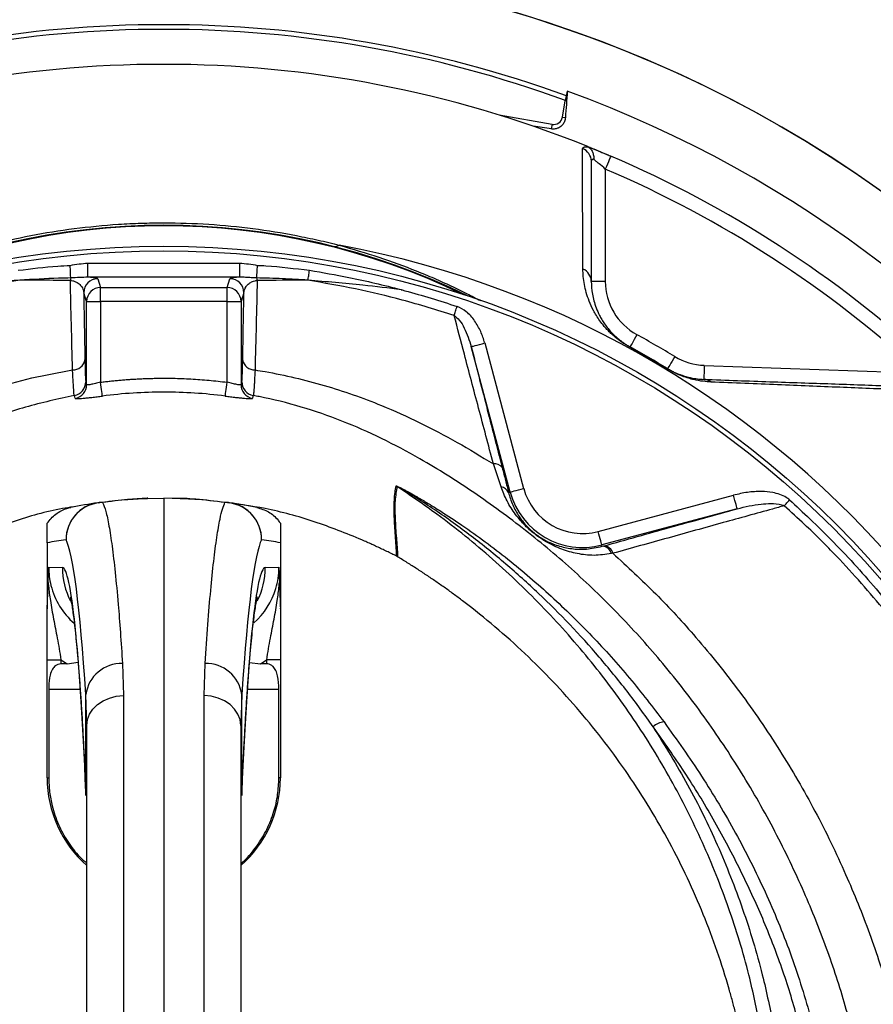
# Model space of a CAD drawing. Header units: millimetres. Extents: x 3838 to 8403, y 3932 to 8497.
# Tile 6 of 8: x 5966 to 6881, y 6421 to 7477. Entities that reach past the tile are written whole.
import ezdxf

# ---------------------------------------------------------------- set-up
doc = ezdxf.new("R2010")
doc.units = ezdxf.units.MM
doc.header["$LTSCALE"] = 5

msp = doc.modelspace()

# ---------------------------------------------------------------- linework, layer by layer
at = {"color": 7, "linetype": 'Continuous', "lineweight": 25}
for p, q in [((6553.3, 7400.4), (6551.2, 7389.8)), ((6548.2, 7372.6), (6551.2, 7389.8)), ((6480.3, 7374.8), (6537, 7364.8)), ((6548.2, 7372.6), (6551.3, 7372)), ((6537, 7364.8), (6536.2, 7359.8)), ((6575.4, 7340.9), (6600, 7330.7)), ((6594.1, 7316.9), (6594.1, 7196.4)), ((6039.5, 7201), (6039.5, 7216)), ((6039.5, 7216), (6202.3, 7216)), ((6202.3, 7201), (6202.3, 7216)), ((6202.3, 7201), (6039.5, 7201)), ((6050.1, 7199.2), (6053.2, 7189.9)), ((6188.7, 7189.9), (6191.8, 7199.2)), ((6053.2, 7174.9), (6053.2, 7189.9)), ((6053.2, 7189.9), (6188.7, 7189.9)), ((6188.7, 7174.9), (6188.7, 7189.9)), ((6594.1, 7196.4), (6579.1, 7196.4)), ((6038.2, 7174.9), (6035.1, 7184.2)), ((6206.8, 7184.2), (6203.7, 7174.9)), ((6038.2, 7085.8), (6038.2, 7174.9)), ((6038.2, 7174.9), (6053.2, 7174.9)), ((6053.2, 7174.9), (6053.2, 7088.3)), ((6188.7, 7174.9), (6053.2, 7174.9)), ((6188.7, 7088.3), (6188.7, 7174.9)), ((6188.7, 7174.9), (6203.7, 7174.9)), ((6203.7, 7174.9), (6203.7, 7085.8)), ((6492.1, 6970.6), (6450.4, 7126.5)), ((6464.9, 7130.4), (6506.6, 6974.5)), ((6700.2, 7106.4), (6932.3, 7098.3)), ((6037.3, 7088.8), (6038.2, 7085.8)), ((6482.4, 6976), (6474.1, 7000.8)), ((6490.4, 6970.2), (6492.1, 6970.6)), ((6586.6, 6928.4), (6731.6, 6967.2)), ((6103.8, 6963.8), (6120.9, 6964.1)), ((6120.9, 6964.1), (6120.9, 6410.2)), ((6138, 6963.8), (6120.9, 6964.1)), ((6138.4, 6963.2), (6120.9, 6964.1)), ((6735.5, 6952.7), (6590.4, 6913.9)), ((5995.9, 6916.2), (5995.9, 6846.1)), ((6245.9, 6916.2), (6245.9, 6846.1)), ((6590.8, 6912.4), (6590.4, 6913.9)), ((6590.8, 6912.4), (6592.7, 6912.9)), ((6602.2, 6904.9), (6600.6, 6904.6)), ((6371.4, 6901.2), (6370.4, 6901.8)), ((5997.5, 6889.9), (6012.2, 6889.7)), ((6229.6, 6889.7), (6244.3, 6889.9)), ((5995.9, 6790.8), (6010.7, 6790.8)), ((5995.9, 6664.2), (5995.9, 6790.8)), ((6010.7, 6790.8), (6010.7, 6786.4)), ((6017.4, 6786.6), (6029.1, 6788.2)), ((6212.7, 6787.7), (6224.5, 6786.6)), ((6245.9, 6790.8), (6231.2, 6790.8)), ((6231.2, 6786.4), (6231.2, 6790.8)), ((6245.9, 6790.8), (6245.9, 6664.2)), ((6076.7, 6786.7), (6077.7, 6752.4)), ((6164.1, 6752.4), (6165.2, 6786.7)), ((5997.6, 6759.1), (5997.6, 6664.2)), ((6244.2, 6664.2), (6244.2, 6759.1)), ((6038.4, 6720.4), (6037.4, 6753.4)), ((6037.4, 6649.2), (6037.4, 6753.4)), ((6077.7, 6752.4), (6077.7, 6409.9)), ((6164.1, 6409.9), (6164.1, 6752.4)), ((6204.4, 6753.4), (6203.4, 6720.4)), ((6204.4, 6649.2), (6204.4, 6753.4)), ((6038.4, 6391), (6038.4, 6720.4)), ((6203.4, 6720.4), (6203.4, 6391)), ((5995.9, 6664.2), (5997.6, 6664.2)), ((6245.9, 6664.2), (6244.2, 6664.2))]:
    msp.add_line(p, q, dxfattribs=at)
at = {"color": 8, "linetype": 'Continuous', "lineweight": 25}
for p, q in [((5997.6, 6759.1), (6031.3, 6759.1)), ((6210.6, 6759.1), (6244.2, 6759.1)), ((6037.4, 6645.4), (6037.4, 6649.2)), ((6204.4, 6649.2), (6204.4, 6645.4))]:
    msp.add_line(p, q, dxfattribs=at)
at = {"color": 7, "linetype": 'Continuous', "lineweight": 25, "flags": 128}
for points in [[(6600, 7330.7), (6599.9, 7330.4), (6599.6, 7329.6), (6599.1, 7328.4), (6598.3, 7326.6), (6597.4, 7324.6), (6596.4, 7322.2), (6595.3, 7319.6), (6594.1, 7316.9)], [(6021.2, 7200.1), (6021.2, 7201.1), (6021.1, 7202.4), (6021.1, 7203.9), (6021, 7205.6), (6020.9, 7207.5), (6020.8, 7209.5), (6020.7, 7211.5), (6020.6, 7213.6)], [(6220.6, 7200.1), (6220.7, 7201.1), (6220.7, 7202.4), (6220.8, 7203.9), (6220.9, 7205.6), (6221, 7207.5), (6221.1, 7209.5), (6221.2, 7211.5), (6221.3, 7213.6)], [(6275.4, 7197.7), (6275.6, 7198.8), (6275.7, 7199.9), (6275.9, 7201.2), (6276.2, 7202.5), (6276.4, 7203.9), (6276.6, 7205.4), (6276.8, 7206.8), (6277.1, 7208.3)], [(6432.1, 7160), (6432.4, 7161), (6432.8, 7162.1), (6433.1, 7163.2), (6433.5, 7164.4), (6434, 7165.7), (6434.4, 7167), (6434.8, 7168.3), (6435.3, 7169.6)], [(6627.9, 7139.3), (6626.5, 7136.8), (6625.1, 7134.3), (6623.9, 7132), (6622.8, 7130), (6621.9, 7128.4), (6621.2, 7127.2), (6620.8, 7126.4), (6620.7, 7126.2)], [(6450.4, 7126.5), (6450.7, 7126.6), (6451.6, 7126.8), (6452.9, 7127.1), (6454.7, 7127.6), (6456.9, 7128.2), (6459.4, 7128.9), (6462.1, 7129.6), (6464.9, 7130.4)], [(6620.7, 7126.2), (6620.7, 7126.2), (6620.7, 7126.2), (6620.7, 7126.1), (6620.6, 7126.1), (6620.6, 7126.1), (6620.6, 7126), (6620.5, 7125.9), (6620.5, 7125.9)], [(6668.7, 7115.8), (6667.2, 7113.3), (6665.7, 7110.9), (6664.4, 7108.7), (6663.2, 7106.7), (6662.2, 7105.1), (6661.5, 7104), (6661, 7103.2), (6660.9, 7103)], [(6700.2, 7106.4), (6700.1, 7103.5), (6700, 7100.7), (6699.9, 7098.1), (6699.8, 7095.8), (6699.7, 7093.9), (6699.7, 7092.5), (6699.7, 7091.7), (6699.6, 7091.4)], [(6660.9, 7103), (6660.9, 7103), (6660.9, 7103), (6660.9, 7102.9), (6660.8, 7102.9), (6660.8, 7102.9), (6660.8, 7102.8), (6660.7, 7102.7), (6660.7, 7102.7)], [(6055.1, 7073.5), (6055, 7073.9), (6054.9, 7074.9), (6054.7, 7076.3), (6054.5, 7078.2), (6054.2, 7080.4), (6053.9, 7082.9), (6053.5, 7085.5), (6053.2, 7088.3)], [(6186.8, 7073.5), (6186.8, 7073.9), (6187, 7074.9), (6187.2, 7076.3), (6187.4, 7078.2), (6187.7, 7080.4), (6188, 7082.9), (6188.3, 7085.5), (6188.7, 7088.3)], [(6492.1, 6970.6), (6492.5, 6970.7), (6493.3, 6970.9), (6494.7, 6971.3), (6496.5, 6971.8), (6498.7, 6972.4), (6501.2, 6973), (6503.8, 6973.8), (6506.6, 6974.5)], [(6735.5, 6952.7), (6735.4, 6953.1), (6735.1, 6953.9), (6734.8, 6955.3), (6734.3, 6957.1), (6733.7, 6959.3), (6733, 6961.7), (6732.3, 6964.4), (6731.6, 6967.2)], [(6785.9, 6955.9), (6786.5, 6956.6), (6787.2, 6957.3), (6787.9, 6958.1), (6788.6, 6958.9), (6789.3, 6959.7), (6790, 6960.5), (6790.8, 6961.3), (6791.5, 6962.2)], [(6590.4, 6913.9), (6590.4, 6914.2), (6590.1, 6915.1), (6589.8, 6916.4), (6589.3, 6918.2), (6588.7, 6920.4), (6588, 6922.9), (6587.3, 6925.6), (6586.6, 6928.4)], [(6038.4, 6720.4), (6039.2, 6726.6), (6041.4, 6732.5), (6045, 6738), (6049.9, 6742.8), (6055.8, 6746.8), (6062.6, 6749.8), (6070, 6751.7), (6077.7, 6752.4)], [(6203.4, 6720.4), (6202.7, 6726.6), (6200.4, 6732.5), (6196.8, 6738), (6192, 6742.8), (6186, 6746.8), (6179.2, 6749.8), (6171.8, 6751.7), (6164.1, 6752.4)]]:
    msp.add_lwpolyline(points, dxfattribs=at)
at = {"color": 7, "linetype": 'Continuous', "lineweight": 25}
for radius in [2282.5, 1755, 1712.5, 1704.2, 1655.1, 1650, 1612.3, 1325, 1020, 1015]:
    msp.add_circle((6120.9, 6214.1), radius, dxfattribs=at)
for centre, radius, start, end in [((6120.9, 6214.1), 1589, 46.8461, 96.2347), ((6120.9, 6214.1), 1325, 283.8021, 266.0622), ((6120.9, 6214.1), 1257.5, 69.9309, 110.0649), ((6120.9, 6214.1), 1252.5, 69.9023, 110.0985), ((6120.9, 6214.1), 1215, 68.1183, 111.8817), ((6120.9, 6214.1), 1262.6, 290.0275, 69.9725), ((6538.7, 7374.2), 9.59, 260, 350), ((6564.6, 7325), 14.6, 0.4741, 69.9722), ((6120.9, 6214.1), 1215, 47.4582, 66.7751), ((6120.9, 6214.1), 1200, 47.4582, 66.7751), ((6120.9, 6519.1), 737.5, 63.7466, 116.2534), ((6304.1, 7243.7), 9.85, 258.3105, 299.9573), ((6120.9, 6214.1), 1038.2, 280.4364, 79.5636), ((6564.6, 7196.2), 14.5, 0.4502, 67.5658), ((6044.7, 7194.6), 24.1, 166.7905, 173.1869), ((6050.1, 7184.2), 15, 90.0264, 179.9039), ((6191.8, 7184.2), 15, 0.0963, 89.9735), ((6197.1, 7194.6), 24.1, 6.8129, 13.2124), ((6053.2, 7174.9), 15, 90.0261, 179.9039), ((6188.7, 7174.9), 15, 0.0961, 89.9739), ((6659.1, 7196.4), 65, 180, 241.279), ((6120.9, 6214.1), 1055, 58.721, 61.279), ((6120.9, 6214.1), 1039.6, 58.721, 61.279), ((6120.9, 6214.1), 1040, 58.721, 61.279), ((6702.4, 7171.4), 65, 238.721, 268), ((6023.5, 7114.6), 13.1, 268.3218, 349.7583), ((6218.3, 7114.6), 13.1, 190.2398, 271.6729), ((6022.3, 7088.8), 15, 280.4624, 359.9019), ((6023.2, 7085.8), 15, 280.4469, 359.8715), ((6218.7, 7085.8), 15, 180.1285, 259.5531), ((6219.5, 7088.8), 15, 180.0982, 259.5371), ((6699.1, 7078.5), 13, 51.1748, 87.7707), ((6475.8, 6991.8), 9.22, 32.5796, 100.9485), ((6363, 6963.7), 15.1, 58.2235, 61.8513), ((6481.6, 6966.6), 9.45, 22.1489, 85.0582), ((6569.7, 6991.4), 80.3, 195, 285), ((6569.7, 6991.4), 65.3, 195, 285), ((6056.2, 6919.3), 40.1, 91.174, 179.6874), ((6056.1, 6919.6), 40, 98.1323, 180.0421), ((6120.9, 6464.1), 500, 98.1084, 101.4951), ((6054.3, 6931.7), 27.7, 87.8444, 98.098), ((6104.5, 6923.9), 40, 91, 92.0426), ((6185.7, 6919.3), 40.1, 0.3126, 88.826), ((6187.5, 6931.7), 27.7, 81.902, 92.1556), ((6185.8, 6919.6), 40, 359.9579, 81.8677), ((6120.9, 6464.1), 500, 78.5049, 81.8916), ((6081, 6464.1), 460, 98.1084, 100.6535), ((6160.9, 6464.1), 460, 79.3465, 81.8916), ((6590.3, 6901.8), 10.7, 15.1584, 86.887), ((6591.9, 6902.3), 10.7, 14.3227, 85.7782), ((6075.2, 6748.6), 38.1, 87.767, 172.7674), ((6166.6, 6748.6), 38.1, 7.2326, 92.233), ((6659.2, 6703.6), 20.6, 95.7511, 132.2185), ((6120.9, 6664.2), 125, 180, 228.7001), ((6120.9, 6664.2), 125, 311.2999, 0)]:
    msp.add_arc(centre, radius, start, end, dxfattribs=at)
at = {"color": 8, "linetype": 'Continuous', "lineweight": 25}
for centre, radius, start, end in [((6120.9, 6519.1), 736.8, 64.1486, 115.8514), ((6092.3, 6889.7), 80, 179.994, 206.8483), ((6149.5, 6889.7), 80.1, 333.3696, 0.0031)]:
    msp.add_arc(centre, radius, start, end, dxfattribs=at)
at = {"color": 7, "linetype": 'Continuous', "lineweight": 25}
for centre, major_axis, ratio, start_param, end_param in [((6012.4, 5914.1), (0, 1008.8), 0.044737, 5.694974, 6.201119), ((6229.5, 5914.1), (0, 1008.8), 0.044737, 0.082066, 0.588211), ((6012.2, 6109.1), (0, 780.5), 0.044737, 5.476463, 6.282404), ((6229.6, 6109.1), (0, 780.5), 0.044737, 0.000781, 0.806722), ((6077.8, 6889.9), (80.2, -1.1), 0.996836, 3.399574, 4.004193), ((6164.1, 6889.9), (80.2, 1.1), 0.996836, 5.426819, 5.980616), ((6078.5, 6889.9), (120.2, -1.6), 0.99822, 4.126821, 4.192824), ((6163.4, 6889.9), (120.2, 1.6), 0.99822, 5.231954, 5.297957), ((8412.5, 6759.1), (2864.5, 0), 0.017455, 2.561032, 2.565307), ((3829.3, 6759.1), (2864.5, 0), 0.017455, 0.576285, 0.580561)]:
    msp.add_ellipse(centre, major_axis=major_axis, ratio=ratio, start_param=start_param, end_param=end_param, dxfattribs=at)
at = {"color": 8, "linetype": 'Continuous', "lineweight": 25}
for centre, major_axis, start_param, end_param in [((6077.8, 6889.9), (80.2, -1.1), 3.1558, 3.399574), ((6164.1, 6889.9), (80.2, 1.1), 5.980616, 6.268978)]:
    msp.add_ellipse(centre, major_axis=major_axis, ratio=0.996836, start_param=start_param, end_param=end_param, dxfattribs=at)
at = {"color": 7, "linetype": 'Continuous', "lineweight": 25}
for points in [[(6553.3, 7400.4), (6552.7, 7390.9), (6552, 7381.5), (6551.3, 7372)], [(6536.2, 7359.8), (6529.9, 7360.8), (6523.4, 7361.8), (6516.7, 7362.9)], [(6570.1, 7209.7), (6569.9, 7253.1), (6569.7, 7296.1), (6569.5, 7338.7)], [(6575.5, 7340.8), (6575, 7341.1), (6574.4, 7341.4), (6573.7, 7341.6)], [(6579.1, 7325.1), (6579.1, 7282.6), (6579.1, 7239.7), (6579.1, 7196.4)], [(6275.4, 7197.7), (6257.3, 7197.6), (6239.2, 7197.5), (6221.1, 7197.5)], [(6205.5, 7112.2), (6205.9, 7136.3), (6206.3, 7160.3), (6206.8, 7184.2)], [(6203.7, 7085.8), (6204, 7086.9), (6204.2, 7087.9), (6204.5, 7088.8)], [(6025.9, 7071.1), (6025.6, 7072.2), (6025.3, 7073.2), (6025, 7074.1)], [(6138.7, 6963.8), (6138.5, 6963.8), (6138.3, 6963.8), (6138, 6963.8)]]:
    msp.add_open_spline(points, degree=3, dxfattribs=at)
for points, knots in [([(6551.3, 7372), (6551.2, 7370.5), (6550.9, 7369.2), (6549.8, 7366.6), (6549.1, 7365.3), (6547.6, 7363.6), (6547.1, 7363.1), (6545.8, 7362.1), (6545.1, 7361.6), (6543.4, 7360.7), (6542.5, 7360.3), (6540.7, 7359.9), (6540, 7359.8), (6538.8, 7359.7), (6538.4, 7359.7), (6537.4, 7359.7), (6536.9, 7359.7), (6536.2, 7359.8)], [0, 0, 0, 0, 0.25, 0.25, 0.5, 0.5, 0.625, 0.625, 0.75, 0.75, 0.875, 0.875, 0.9375, 0.9375, 0.96875, 0.96875, 1, 1, 1, 1]), ([(6569.5, 7338.7), (6569.5, 7339.5), (6570, 7340.1), (6572.1, 7340.8), (6573.5, 7340.9), (6575.5, 7340.8)], [0, 0, 0, 0, 0.5, 0.5, 1, 1, 1, 1]), ([(6573.7, 7341.6), (6574.4, 7341.3), (6575.2, 7341), (6576.9, 7340.3), (6577.8, 7340), (6579.7, 7339.2), (6580.7, 7338.8), (6582.9, 7337.9), (6584, 7337.4), (6587.4, 7336), (6589.9, 7335), (6593.6, 7333.4), (6594.9, 7332.9), (6597.5, 7331.8), (6598.8, 7331.2), (6600, 7330.7)], [0, 0, 0, 0, 0.125, 0.125, 0.25, 0.25, 0.375, 0.375, 0.5, 0.5, 0.75, 0.75, 0.875, 0.875, 1, 1, 1, 1]), ([(6575.5, 7340.8), (6576.5, 7340.2), (6577.4, 7339.4), (6578.7, 7338), (6579, 7337.5), (6579.7, 7336.4), (6580, 7335.9), (6580.8, 7334.1), (6581.2, 7332.8), (6581.6, 7330.8), (6581.7, 7330.1), (6581.7, 7328.7), (6581.7, 7328), (6581.7, 7327.3)], [0, 0, 0, 0, 0.25, 0.25, 0.375, 0.375, 0.5, 0.5, 0.75, 0.75, 0.875, 0.875, 1, 1, 1, 1]), ([(6581.7, 7327.3), (6581.2, 7327.3), (6580.9, 7327.3), (6580.2, 7327.1), (6580, 7327), (6579.3, 7326.4), (6579.1, 7325.8), (6579.1, 7325.1)], [0, 0, 0, 0, 0.25, 0.25, 0.5, 0.5, 1, 1, 1, 1]), ([(6594.1, 7316.9), (6591.8, 7318.9), (6589.5, 7320.8), (6586.3, 7323.5), (6585.3, 7324.3), (6583.3, 7325.9), (6582.4, 7326.6), (6581.7, 7327.3)], [0, 0, 0, 0, 0.5, 0.5, 0.75, 0.75, 1, 1, 1, 1]), ([(5932.9, 7235.2), (5962.9, 7243), (5993.5, 7249), (6040.6, 7255), (6056.4, 7256.6), (6080.4, 7258.2), (6088.5, 7258.5), (6100.6, 7258.9), (6104.7, 7259), (6112.8, 7259.2), (6116.9, 7259.2), (6153.2, 7259.2), (6185.1, 7257.1), (6232.2, 7251.1), (6247.7, 7248.5), (6270.9, 7244), (6278.6, 7242.4), (6293.9, 7239), (6301.5, 7237.1), (6309, 7235.2)], [0, 0, 0, 0, 0.25, 0.25, 0.375, 0.375, 0.4375, 0.4375, 0.46875, 0.46875, 0.5, 0.5, 0.75, 0.75, 0.875, 0.875, 0.9375, 0.9375, 1, 1, 1, 1]), ([(5964.8, 7208.3), (5978.9, 7210.1), (5997.5, 7212.4), (6016.1, 7213.4), (6020.6, 7213.6)], [0, 0, 0, 0, 0.76355, 1, 1, 1, 1]), ([(6020.6, 7213.6), (6023.7, 7214.2), (6030, 7215.3), (6036.4, 7215.7), (6039.5, 7216)], [0, 0, 0, 0, 0.501177, 1, 1, 1, 1]), ([(6202.3, 7216), (6205.5, 7215.7), (6211.8, 7215.3), (6218.1, 7214.2), (6221.3, 7213.6)], [0, 0, 0, 0, 0.497982, 1, 1, 1, 1]), ([(6221.3, 7213.6), (6224.3, 7213.5), (6243, 7212.5), (6261.5, 7210.2), (6277.1, 7208.3)], [0, 0, 0, 0, 0.162937, 1, 1, 1, 1]), ([(6620.5, 7125.9), (6619.3, 7126.5), (6618.1, 7127.2), (6615.8, 7128.6), (6614.7, 7129.3), (6611.5, 7131.4), (6609.6, 7132.8), (6606.1, 7135.4), (6604.6, 7136.7), (6601.7, 7139.2), (6600.4, 7140.4), (6598, 7142.8), (6596.9, 7143.9), (6594.9, 7146.1), (6593.9, 7147.2), (6591.2, 7150.3), (6589.7, 7152.3), (6586.9, 7156.2), (6585.7, 7158.1), (6583.4, 7161.7), (6582.4, 7163.5), (6579.6, 7168.7), (6578.1, 7172), (6575.6, 7178.4), (6574.5, 7181.4), (6572.9, 7187.4), (6572.2, 7190.4), (6570.6, 7198.9), (6570.2, 7204.4), (6570.1, 7209.7)], [0, 0, 0, 0, 0.015625, 0.015625, 0.03125, 0.03125, 0.0625, 0.0625, 0.09375, 0.09375, 0.125, 0.125, 0.15625, 0.15625, 0.1875, 0.1875, 0.25, 0.25, 0.3125, 0.3125, 0.375, 0.375, 0.5, 0.5, 0.625, 0.625, 0.75, 0.75, 1, 1, 1, 1]), ([(6021.2, 7200.1), (6016.9, 7200), (5998.6, 7199.6), (5980.4, 7198.5), (5966.5, 7197.7)], [0, 0, 0, 0, 0.237772, 1, 1, 1, 1]), ([(6039.5, 7201), (6036.6, 7200.8), (6030.6, 7200.5), (6024.4, 7200.3), (6021.2, 7200.1)], [0, 0, 0, 0, 0.49904, 1, 1, 1, 1]), ([(6050.1, 7199.2), (6049.9, 7199.3), (6049.6, 7199.7), (6047.5, 7200.1), (6044.3, 7200.6), (6041, 7200.9), (6039.5, 7201)], [0, 0, 0, 0, 0.241363, 0.507947, 0.781172, 1, 1, 1, 1]), ([(6202.3, 7201), (6200, 7200.8), (6195.8, 7200.4), (6192.6, 7199.8), (6192, 7199.4), (6191.8, 7199.2)], [0, 0, 0, 0, 0.357556, 0.673595, 1, 1, 1, 1]), ([(6220.6, 7200.1), (6218.5, 7200.2), (6214.4, 7200.3), (6208.4, 7200.8), (6204.4, 7200.9), (6202.3, 7201)], [0, 0, 0, 0, 0.325335, 0.659459, 1, 1, 1, 1]), ([(6275.4, 7197.7), (6266.3, 7198.4), (6257.2, 7198.9), (6238.9, 7199.6), (6229.7, 7199.9), (6220.6, 7200.1)], [0, 0, 0, 0, 0.5, 0.5, 1, 1, 1, 1]), ([(6277.1, 7208.3), (6291.1, 7205.9), (6324.1, 7200.2), (6356.7, 7192.5), (6375.4, 7187.5), (6375.5, 7187.5)], [0, 0, 0, 0, 0.424994, 0.997098, 1, 1, 1, 1]), ([(5966.5, 7197.7), (5943.8, 7193.7), (5901.2, 7186.1), (5849.1, 7172.4), (5819.8, 7163.2), (5809.8, 7160)], [0, 0, 0, 0, 0.42754, 0.804707, 1, 1, 1, 1]), ([(5966.5, 7197.7), (5951.1, 7196.4), (5917.7, 7193.7), (5884.4, 7189.7), (5866.4, 7187.5)], [0, 0, 0, 0, 0.460906, 1, 1, 1, 1]), ([(6020.8, 7197.5), (6010.9, 7197.5), (5992.7, 7197.6), (5974.7, 7197.6), (5966.5, 7197.7)], [0, 0, 0, 0, 0.546931, 1, 1, 1, 1]), ([(6023.1, 7101.5), (6022.7, 7117.8), (6021.9, 7149.9), (6021.1, 7181.8), (6020.8, 7197.5)], [0, 0, 0, 0, 0.50918, 1, 1, 1, 1]), ([(6020.8, 7197.5), (6021.6, 7197.4), (6023.1, 7197.2), (6025.6, 7196.4), (6029, 7194.9), (6032.7, 7191.5), (6034.7, 7187.7), (6035, 7185), (6035.1, 7184.2)], [0, 0, 0, 0, 0.062871, 0.105693, 0.228992, 0.457722, 0.829414, 1, 1, 1, 1]), ([(6206.8, 7184.2), (6207.2, 7186.4), (6207.9, 7189.9), (6211.6, 7193.9), (6215.1, 7196), (6217.9, 7196.9), (6219.6, 7197.3), (6220.5, 7197.4), (6221.1, 7197.5)], [0, 0, 0, 0, 0.448434, 0.694806, 0.856923, 0.932302, 0.960961, 1, 1, 1, 1]), ([(6221.1, 7197.5), (6220.7, 7181.8), (6219.9, 7149.9), (6219.1, 7117.8), (6218.7, 7101.5)], [0, 0, 0, 0, 0.490815, 1, 1, 1, 1]), ([(6432.1, 7160), (6413.6, 7165.7), (6378.7, 7176.4), (6326.4, 7188.9), (6292.4, 7194.7), (6275.4, 7197.7)], [0, 0, 0, 0, 0.358679, 0.67891, 1, 1, 1, 1]), ([(6375.5, 7187.5), (6361.8, 7189.2), (6328.4, 7193.3), (6295, 7196), (6275.4, 7197.7)], [0, 0, 0, 0, 0.410861, 1, 1, 1, 1]), ([(6579.1, 7196.4), (6579.1, 7192), (6579.5, 7187.5), (6580.7, 7180.5), (6581.2, 7178.1), (6582.5, 7173.2), (6583.3, 7170.6), (6585.3, 7165.4), (6586.5, 7162.7), (6588.7, 7158.4), (6589.5, 7156.9), (6591.3, 7153.9), (6592.3, 7152.4), (6594.5, 7149.2), (6595.7, 7147.6), (6598.5, 7144.1), (6600.1, 7142.3), (6603, 7139.3), (6604.1, 7138.3), (6606.4, 7136.2), (6607.7, 7135.1), (6609.9, 7133.3), (6610.7, 7132.7), (6612.4, 7131.4), (6613.2, 7130.8), (6615.2, 7129.5), (6616.2, 7128.8), (6618.4, 7127.5), (6619.5, 7126.8), (6620.7, 7126.2)], [0, 0, 0, 0, 0.25, 0.25, 0.375, 0.375, 0.5, 0.5, 0.625, 0.625, 0.6875, 0.6875, 0.75, 0.75, 0.8125, 0.8125, 0.875, 0.875, 0.90625, 0.90625, 0.9375, 0.9375, 0.953125, 0.953125, 0.96875, 0.96875, 0.984375, 0.984375, 1, 1, 1, 1]), ([(6035.1, 7184.2), (6035.2, 7176.6), (6035.6, 7152.6), (6036.1, 7128.6), (6036.4, 7112.2)], [0, 0, 0, 0, 0.319499, 1, 1, 1, 1]), ([(6375.5, 7187.5), (6376.7, 7187.1), (6396.9, 7181.8), (6416.7, 7175.5), (6435.3, 7169.6)], [0, 0, 0, 0, 0.063467, 1, 1, 1, 1]), ([(6464.9, 7130.4), (6463.6, 7134.5), (6460.9, 7142.9), (6454.4, 7154.3), (6446.1, 7164.3), (6438.7, 7167.9), (6435.3, 7169.6)], [0, 0, 0, 0, 0.254961, 0.517386, 0.775934, 1, 1, 1, 1]), ([(6474.1, 7000.8), (6468.8, 7020.9), (6458.2, 7061), (6444.2, 7113.8), (6435.7, 7146.1), (6432.1, 7160)], [0, 0, 0, 0, 0.364122, 0.727927, 1, 1, 1, 1]), ([(6432.1, 7160), (6434, 7158.3), (6438.5, 7154.5), (6445.1, 7143.1), (6448.2, 7133.2), (6450.4, 7126.5)], [0, 0, 0, 0, 0.194552, 0.450243, 1, 1, 1, 1]), ([(6450.4, 7126.5), (6455.7, 7105.7), (6461.1, 7084.5), (6472.1, 7041.3), (6477.8, 7019.2), (6483.6, 6996.7)], [0, 0, 0, 0, 0.5, 0.5, 1, 1, 1, 1]), ([(6036.4, 7112.2), (6036.5, 7109), (6036.6, 7102.5), (6036.8, 7095.4), (6037.1, 7090.4), (6037.2, 7089.4), (6037.3, 7088.8)], [0, 0, 0, 0, 0.246301, 0.500378, 0.746212, 1, 1, 1, 1]), ([(6204.5, 7088.8), (6204.6, 7089.4), (6204.8, 7090.5), (6205, 7095.5), (6205.3, 7102.6), (6205.4, 7109), (6205.5, 7112.2)], [0, 0, 0, 0, 0.2509625, 0.5104322, 0.7515592, 1, 1, 1, 1]), ([(6025, 7074.1), (6024.9, 7074.4), (6024.8, 7075.3), (6024.5, 7078), (6024.4, 7079.8), (6024.1, 7084.5), (6023.9, 7087.3), (6023.6, 7092.1), (6023.5, 7093.9), (6023.3, 7097.5), (6023.2, 7099.5), (6023.1, 7101.5)], [0, 0, 0, 0, 0.25, 0.25, 0.5, 0.5, 0.75, 0.75, 0.875, 0.875, 1, 1, 1, 1]), ([(6218.7, 7101.5), (6218.5, 7097.4), (6218.3, 7093.8), (6218.1, 7089), (6218, 7087.5), (6217.8, 7084.7), (6217.7, 7083.4), (6217.5, 7079.8), (6217.3, 7078), (6217.1, 7076), (6217, 7075.4), (6216.9, 7074.6), (6216.9, 7074.3), (6216.8, 7074.1)], [0, 0, 0, 0, 0.25, 0.25, 0.375, 0.375, 0.5, 0.5, 0.75, 0.75, 0.875, 0.875, 1, 1, 1, 1]), ([(6218.7, 7101.5), (6222.3, 7100.9), (6247.3, 7096.8), (6293.1, 7085.9), (6348.3, 7066.7), (6395.5, 7045.3), (6435.5, 7024.3), (6461.2, 7008.6), (6474.1, 7000.8)], [0, 0, 0, 0, 0.039622, 0.274793, 0.50996, 0.673205, 0.836641, 1, 1, 1, 1]), ([(6707.3, 7088.5), (6704.6, 7088.7), (6701.8, 7088.9), (6695.8, 7089.7), (6692.6, 7090.2), (6687.2, 7091.5), (6685.3, 7092), (6681.2, 7093.2), (6679, 7093.9), (6675.5, 7095.3), (6674.3, 7095.8), (6671.8, 7096.8), (6670.5, 7097.4), (6667.8, 7098.7), (6666.4, 7099.4), (6663.6, 7101), (6662.1, 7101.8), (6660.7, 7102.7)], [0, 0, 0, 0, 0.25, 0.25, 0.5, 0.5, 0.625, 0.625, 0.75, 0.75, 0.8125, 0.8125, 0.875, 0.875, 0.9375, 0.9375, 1, 1, 1, 1]), ([(6660.9, 7103), (6662.2, 7102.2), (6663.5, 7101.4), (6665.5, 7100.4), (6666.1, 7100.1), (6667.4, 7099.4), (6668, 7099.1), (6669.8, 7098.3), (6670.9, 7097.8), (6673, 7096.9), (6674, 7096.6), (6677, 7095.5), (6678.7, 7094.9), (6682.1, 7094), (6683.6, 7093.6), (6687.9, 7092.6), (6690.5, 7092.2), (6695.3, 7091.6), (6697.5, 7091.5), (6699.6, 7091.4)], [0, 0, 0, 0, 0.0625, 0.0625, 0.09375, 0.09375, 0.125, 0.125, 0.1875, 0.1875, 0.25, 0.25, 0.375, 0.375, 0.5, 0.5, 0.75, 0.75, 1, 1, 1, 1]), ([(6053.2, 7088.3), (6052.2, 7088.1), (6051.3, 7087.8), (6049.4, 7087.4), (6048.5, 7087.1), (6046.7, 7086.7), (6045.8, 7086.5), (6044.2, 7086.2), (6043.4, 7086), (6042, 7085.7), (6041.4, 7085.6), (6040.3, 7085.5), (6039.8, 7085.4), (6038.6, 7085.4), (6038.2, 7085.5), (6038.2, 7085.8)], [0, 0, 0, 0, 0.125, 0.125, 0.25, 0.25, 0.375, 0.375, 0.5, 0.5, 0.625, 0.625, 0.75, 0.75, 1, 1, 1, 1]), ([(6053.2, 7088.3), (6054.9, 7088.5), (6058.4, 7089), (6063.6, 7089.5), (6068.8, 7090.1), (6074, 7090.6), (6079.2, 7091), (6084.4, 7091.4), (6089.6, 7091.7), (6094.8, 7092), (6100, 7092.2), (6105.3, 7092.4), (6110.5, 7092.5), (6115.7, 7092.6), (6122.4, 7092.6), (6130.6, 7092.6), (6140.3, 7092.3), (6150, 7091.9), (6159.7, 7091.2), (6169.4, 7090.5), (6179, 7089.5), (6185.5, 7088.7), (6188.7, 7088.3)], [0, 0, 0, 0, 0.038544, 0.07706, 0.115553, 0.154026, 0.192484, 0.230928, 0.269364, 0.307795, 0.346224, 0.384656, 0.423094, 0.461542, 0.500002, 0.571418, 0.642799, 0.714168, 0.785549, 0.856966, 0.928441, 1, 1, 1, 1]), ([(6203.7, 7085.8), (6203.7, 7085.7), (6203.5, 7085.6), (6203.1, 7085.5), (6202.8, 7085.4), (6202, 7085.4), (6201.6, 7085.5), (6200.5, 7085.6), (6199.8, 7085.7), (6198.4, 7086), (6197.7, 7086.2), (6196, 7086.5), (6195.2, 7086.7), (6193.4, 7087.1), (6192.5, 7087.4), (6190.6, 7087.8), (6189.6, 7088.1), (6188.7, 7088.3)], [0, 0, 0, 0, 0.125, 0.125, 0.25, 0.25, 0.375, 0.375, 0.5, 0.5, 0.625, 0.625, 0.75, 0.75, 0.875, 0.875, 1, 1, 1, 1]), ([(6699.6, 7091.4), (6724.1, 7090.5), (6747.6, 7089.7), (6793.1, 7088.1), (6815.1, 7087.4), (6858.1, 7085.9), (6879, 7085.1), (6920, 7083.7), (6940.1, 7083), (6959.8, 7082.3)], [0, 0, 0, 0, 0.25, 0.25, 0.5, 0.5, 0.75, 0.75, 1, 1, 1, 1]), ([(6969.5, 7077.7), (6949.7, 7078.6), (6929.4, 7079.4), (6888.1, 7081.1), (6867, 7082), (6823.7, 7083.7), (6801.5, 7084.7), (6755.6, 7086.6), (6731.9, 7087.5), (6707.3, 7088.5)], [0, 0, 0, 0, 0.25, 0.25, 0.5, 0.5, 0.75, 0.75, 1, 1, 1, 1]), ([(6025.9, 7071.1), (6025.9, 7071), (6026.1, 7070.9), (6026.9, 7070.7), (6027.5, 7070.7), (6028.6, 7070.7), (6029, 7070.7), (6029.9, 7070.8), (6030.4, 7070.8), (6032, 7070.9), (6033.2, 7071), (6035.9, 7071.2), (6037.4, 7071.4), (6040.5, 7071.7), (6042.2, 7071.9), (6044.8, 7072.2), (6045.7, 7072.3), (6047.6, 7072.5), (6048.5, 7072.6), (6051.3, 7073), (6053.1, 7073.2), (6055.1, 7073.5)], [0, 0, 0, 0, 0.125, 0.125, 0.25, 0.25, 0.3125, 0.3125, 0.375, 0.375, 0.5, 0.5, 0.625, 0.625, 0.75, 0.75, 0.8125, 0.8125, 0.875, 0.875, 1, 1, 1, 1]), ([(6186.8, 7073.5), (6164.9, 7076.3), (6143, 7077.7), (6098.9, 7077.7), (6076.9, 7076.3), (6055.1, 7073.5)], [0, 0, 0, 0, 0.5, 0.5, 1, 1, 1, 1]), ([(6186.8, 7073.5), (6188.7, 7073.2), (6190.6, 7073), (6194.4, 7072.5), (6196.2, 7072.3), (6198.8, 7072), (6199.7, 7071.9), (6201.3, 7071.7), (6202.2, 7071.6), (6204.5, 7071.4), (6206, 7071.2), (6208.7, 7071), (6209.9, 7070.9), (6212, 7070.8), (6212.9, 7070.7), (6214, 7070.7), (6214.3, 7070.7), (6214.9, 7070.8), (6215.1, 7070.8), (6215.7, 7070.9), (6215.9, 7071), (6216, 7071.1)], [0, 0, 0, 0, 0.125, 0.125, 0.25, 0.25, 0.3125, 0.3125, 0.375, 0.375, 0.5, 0.5, 0.625, 0.625, 0.75, 0.75, 0.8125, 0.8125, 0.875, 0.875, 1, 1, 1, 1]), ([(6216.8, 7074.1), (6216.6, 7073.5), (6216.3, 7072.6), (6216.1, 7071.5), (6216, 7071.1)], [0, 0, 0, 0, 0.622513, 1, 1, 1, 1]), ([(6483.6, 6996.7), (6484.8, 6992.1), (6487.2, 6982.8), (6489.3, 6974.4), (6490.4, 6970.2)], [0, 0, 0, 0, 0.4978061, 1, 1, 1, 1]), ([(6370.4, 6901.8), (6370.1, 6909.4), (6369.6, 6916.8), (6368.6, 6931.1), (6368.2, 6937.9), (6367.7, 6950.7), (6367.7, 6956.7), (6368.3, 6967.7), (6369, 6972.6), (6370.1, 6977.1)], [0, 0, 0, 0, 0.25, 0.25, 0.5, 0.5, 0.75, 0.75, 1, 1, 1, 1]), ([(6370.1, 6977.1), (6370.1, 6977.1), (6370.2, 6977.1), (6370.5, 6977), (6371.2, 6976.8), (6372.5, 6976.2), (6374.4, 6975.3), (6377, 6973.9), (6380.5, 6972.1), (6385.7, 6969.3), (6393.2, 6965), (6404.2, 6958.5), (6420.5, 6948.4), (6450.1, 6928.8), (6490.2, 6899.1), (6536.7, 6859.3), (6580.1, 6816.6), (6620.6, 6771.7), (6645, 6739.9), (6657.1, 6724.1)], [0, 0, 0, 0, 0.00149, 0.00326, 0.005623, 0.009364, 0.015824, 0.022557, 0.032281, 0.04649, 0.067432, 0.098497, 0.1448, 0.214049, 0.371366, 0.529123, 0.686997, 0.844475, 1, 1, 1, 1]), ([(6371, 6976.6), (6370.1, 6971.7), (6368.3, 6961.8), (6368.7, 6942.9), (6369.9, 6922.4), (6371.4, 6908.3), (6371.4, 6901.2), (6371.4, 6901.2)], [0, 0, 0, 0, 0.258569, 0.517113, 0.775633, 0.999999, 1, 1, 1, 1]), ([(6645.3, 6718.9), (6636.4, 6731.8), (6627, 6744.5), (6612.6, 6763.2), (6607.7, 6769.4), (6597.7, 6781.6), (6592.7, 6787.6), (6567.1, 6817.5), (6545.4, 6840.2), (6511.2, 6872.7), (6499.4, 6883.2), (6475.4, 6903.7), (6463, 6913.7), (6444, 6928.2), (6437.6, 6932.9), (6424.6, 6942.3), (6418.1, 6946.9), (6404.8, 6955.8), (6398.1, 6960.2), (6387.9, 6966.7), (6384.4, 6968.8), (6379.3, 6971.9), (6377.5, 6973), (6374.9, 6974.5), (6374.1, 6975), (6372.8, 6975.7), (6372.3, 6976), (6371.7, 6976.3), (6371.5, 6976.4), (6371.2, 6976.5), (6371.1, 6976.6), (6371, 6976.6), (6370.9, 6976.6), (6371, 6976.6)], [0, 0, 0, 0, 0.125, 0.125, 0.1875, 0.1875, 0.25, 0.25, 0.5, 0.5, 0.625, 0.625, 0.75, 0.75, 0.8125, 0.8125, 0.875, 0.875, 0.9375, 0.9375, 0.96875, 0.96875, 0.984375, 0.984375, 0.992188, 0.992188, 0.996094, 0.996094, 0.998047, 0.998047, 0.999023, 0.999023, 1, 1, 1, 1]), ([(6760.2, 6397.4), (6756.4, 6416), (6747.5, 6459), (6727.1, 6525.3), (6699.2, 6595.4), (6665.1, 6663.1), (6625.4, 6727.8), (6580, 6788.9), (6529.4, 6846.3), (6474, 6899.3), (6420.8, 6942.6), (6385.3, 6966.8), (6371, 6976.6)], [0, 0, 0, 0, 0.080026, 0.185802, 0.291954, 0.398106, 0.503881, 0.609802, 0.716102, 0.822402, 0.928322, 1, 1, 1, 1]), ([(6600.6, 6904.6), (6594.3, 6903.7), (6581.9, 6901.9), (6564, 6904.2), (6547.4, 6908.8), (6534, 6915.1), (6523.9, 6921.5), (6517.3, 6926.4), (6510.2, 6932.5), (6501.6, 6941.5), (6492.6, 6953.6), (6486.2, 6965.7), (6483.4, 6973.5), (6482.4, 6976)], [0, 0, 0, 0, 0.124492, 0.24928, 0.371719, 0.493535, 0.544785, 0.587964, 0.631179, 0.702898, 0.823014, 0.943415, 1, 1, 1, 1]), ([(6490.4, 6970.2), (6491, 6967.9), (6492.9, 6961), (6497.8, 6950.3), (6504.5, 6939.9), (6511.7, 6932.1), (6517.7, 6926.7), (6523.4, 6922.5), (6529.6, 6918.8), (6536.3, 6915.6), (6545.8, 6912.2), (6558.1, 6909.5), (6573.8, 6908.8), (6585.1, 6911.2), (6590.8, 6912.4)], [0, 0, 0, 0, 0.058642, 0.179736, 0.302835, 0.370582, 0.408899, 0.446992, 0.494605, 0.555186, 0.615933, 0.741021, 0.868811, 1, 1, 1, 1]), ([(6791.5, 6962.2), (6790.4, 6963.1), (6787.3, 6965.6), (6781.1, 6968.2), (6772.2, 6970.5), (6760.6, 6971.5), (6746.4, 6970.6), (6736.5, 6968.4), (6731.6, 6967.2)], [0, 0, 0, 0, 0.0691211, 0.1933503, 0.3181322, 0.5118902, 0.7558122, 1, 1, 1, 1]), ([(6050.4, 6959.1), (6060, 6960.4), (6073.5, 6962.1), (6091.1, 6963.3), (6099.4, 6963.7), (6103, 6963.8), (6103.1, 6963.8), (6103.1, 6963.8)], [0, 0, 0, 0, 0.501556, 0.701371, 0.900227, 0.979948, 1, 1, 1, 1]), ([(6103.8, 6963.8), (6103.2, 6963.8), (6101.5, 6963.8), (6092.3, 6963.3), (6077, 6962.2), (6064.4, 6960.6), (6055.3, 6959.4)], [0, 0, 0, 0, 0.102054, 0.30055, 0.500903, 1, 1, 1, 1]), ([(6055.3, 6959.4), (6056.5, 6956.6), (6058.8, 6951.1), (6062.2, 6935.1), (6065.5, 6913.3), (6068.8, 6885.3), (6071.8, 6853.7), (6074.4, 6820.7), (6075.9, 6798), (6076.7, 6786.7)], [0, 0, 0, 0, 0.150728, 0.301897, 0.453066, 0.60792, 0.762775, 0.881174, 1, 1, 1, 1]), ([(6186.5, 6959.4), (6176, 6960.7), (6161, 6962.6), (6144.8, 6963.6), (6138.6, 6963.8), (6138.2, 6963.8), (6138, 6963.8)], [0, 0, 0, 0, 0.582939, 0.834475, 0.950598, 1, 1, 1, 1]), ([(6138.7, 6963.8), (6138.9, 6963.8), (6139.4, 6963.8), (6146.2, 6963.5), (6163.7, 6962.6), (6180, 6960.5), (6191.4, 6959.1)], [0, 0, 0, 0, 0.047896, 0.162319, 0.413974, 1, 1, 1, 1]), ([(6165.2, 6786.7), (6166.1, 6801), (6168.1, 6829.6), (6171.2, 6865.9), (6174.4, 6897.3), (6177.7, 6923), (6180.9, 6941), (6183.8, 6953.1), (6185.6, 6957.3), (6186.5, 6959.4)], [0, 0, 0, 0, 0.150727, 0.301897, 0.453067, 0.607923, 0.762779, 0.881176, 1, 1, 1, 1]), ([(6333.3, 6919.3), (6316.4, 6926.1), (6282.6, 6939.8), (6232.5, 6953.3), (6199.4, 6957.8), (6184.2, 6959.9)], [0, 0, 0, 0, 0.352358, 0.704716, 1, 1, 1, 1]), ([(6735.5, 6952.7), (6744, 6954.8), (6755.9, 6957.6), (6771.9, 6958.4), (6780.4, 6958.1), (6785, 6956.3), (6785.9, 6955.9)], [0, 0, 0, 0, 0.51561, 0.712801, 0.944519, 1, 1, 1, 1]), ([(6791.5, 6962.2), (6798.8, 6955.4), (6823.8, 6932.6), (6864.2, 6890.9), (6910.7, 6835.9), (6953.1, 6777.7), (6990.2, 6718.4), (7022.1, 6658.6), (7049.2, 6598.7), (7072.3, 6537.2), (7090.5, 6478), (7099.4, 6439), (7103.4, 6421.4)], [0, 0, 0, 0, 0.046958, 0.160218, 0.273767, 0.387315, 0.500574, 0.603978, 0.707603, 0.811228, 0.914632, 1, 1, 1, 1]), ([(6024, 6954.6), (6020.1, 6954.1), (5998.2, 6950.8), (5959.2, 6939.6), (5925.4, 6926.1), (5908.6, 6919.3)], [0, 0, 0, 0, 0.097132, 0.548566, 1, 1, 1, 1]), ([(5995.9, 6937.1), (5998.8, 6940.6), (6004.5, 6947.6), (6014.1, 6952.4), (6019.9, 6953.8), (6021.3, 6954.1)], [0, 0, 0, 0, 0.430786, 0.861562, 1, 1, 1, 1]), ([(6220.6, 6954.1), (6224.9, 6952.8), (6233.5, 6950.1), (6241.6, 6943), (6245.1, 6938.2), (6245.9, 6937.1)], [0, 0, 0, 0, 0.431026, 0.862058, 1, 1, 1, 1]), ([(6592.7, 6912.9), (6616.4, 6919.5), (6640.1, 6926.2), (6687.8, 6939.4), (6711.6, 6946.1), (6735.5, 6952.7)], [0, 0, 0, 0, 0.5, 0.5, 1, 1, 1, 1]), ([(6785.9, 6955.9), (6781.7, 6954.7), (6759.9, 6948.7), (6718.3, 6937.2), (6661.2, 6921.3), (6621.9, 6910.4), (6602.2, 6904.9)], [0, 0, 0, 0, 0.06815, 0.35549, 0.677814, 1, 1, 1, 1]), ([(7095.9, 6419.9), (7092, 6437.3), (7083.2, 6476), (7065.1, 6534.7), (7042.1, 6595.8), (7015.2, 6655.2), (6982.3, 6716.8), (6942.4, 6779.8), (6895, 6843.1), (6849.4, 6894.8), (6812.4, 6931.8), (6793.2, 6949.3), (6785.9, 6955.9)], [0, 0, 0, 0, 0.085386, 0.188809, 0.292454, 0.396099, 0.499522, 0.625036, 0.75075, 0.876265, 0.953065, 1, 1, 1, 1]), ([(5995.9, 6916.2), (5995.9, 6916.4), (5995.9, 6917), (5995.9, 6917.9), (5995.9, 6919.9), (5995.9, 6922.3), (5995.9, 6925), (5995.9, 6929.2), (5995.9, 6933.8), (5995.9, 6936), (5995.9, 6937.1)], [0, 0, 0, 0, 0.0044289, 0.0101379, 0.020698, 0.0659507, 0.1552596, 0.2447685, 0.6222647, 1, 1, 1, 1]), ([(6245.9, 6937.1), (6245.9, 6936.9), (6245.9, 6936), (6245.9, 6934.2), (6245.9, 6931.6), (6245.9, 6928.9), (6245.9, 6926.7), (6245.9, 6924.8), (6245.9, 6923.2), (6245.9, 6921.8), (6245.9, 6920.7), (6245.9, 6919.6), (6245.9, 6918.6), (6245.9, 6917.6), (6245.9, 6916.8), (6245.9, 6916.4), (6245.9, 6916.2)], [0, 0, 0, 0, 0.0589234, 0.2946179, 0.5246215, 0.6790109, 0.7827769, 0.8526561, 0.8998526, 0.9318707, 0.9537379, 0.968829, 0.9843551, 0.9906926, 0.9971052, 1, 1, 1, 1]), ([(6370.4, 6901.8), (6368.6, 6902.7), (6365.2, 6904.4), (6359.9, 6907), (6354.6, 6909.5), (6349.3, 6912), (6344, 6914.5), (6338.7, 6916.9), (6335.1, 6918.5), (6333.3, 6919.3)], [0, 0, 0, 0, 0.142816, 0.285635, 0.428463, 0.571306, 0.714172, 0.857068, 1, 1, 1, 1]), ([(6745.9, 6355.2), (6745.5, 6357.3), (6744.8, 6361.6), (6743.6, 6368), (6742.3, 6374.4), (6741, 6380.8), (6739.6, 6387.1), (6738.2, 6393.5), (6736.7, 6399.8), (6735.2, 6406.1), (6733.7, 6412.5), (6732, 6418.8), (6730.4, 6425.1), (6728.6, 6431.3), (6723.6, 6449.1), (6714.4, 6478.2), (6699.4, 6518), (6682.4, 6556.9), (6663.2, 6595), (6642, 6632), (6618.9, 6667.9), (6593.9, 6702.5), (6567, 6735.7), (6538.3, 6767.6), (6508, 6797.8), (6476.1, 6826.4), (6450.6, 6846.9), (6432.6, 6860.4), (6422.7, 6867.6), (6412.6, 6874.6), (6402.5, 6881.5), (6392.2, 6888.3), (6381.9, 6894.8), (6374.9, 6899.1), (6371.4, 6901.2)], [0, 0, 0, 0, 0.009539, 0.019075, 0.02861, 0.038144, 0.047677, 0.057211, 0.066746, 0.076283, 0.085822, 0.095364, 0.104909, 0.114459, 0.124013, 0.186218, 0.248355, 0.310652, 0.373016, 0.435522, 0.497964, 0.560535, 0.623167, 0.685915, 0.748593, 0.811367, 0.874209, 0.892205, 0.910185, 0.928154, 0.946115, 0.964074, 0.982034, 1, 1, 1, 1]), ([(5997, 6873.7), (5997.2, 6879.1), (5997.3, 6884.5), (5997.5, 6889.9), (5997.5, 6889.9)], [0, 0, 0, 0, 0.993568, 1, 1, 1, 1]), ([(6244.3, 6889.9), (6244.3, 6889.9), (6244.5, 6884.5), (6244.7, 6879.1), (6244.8, 6873.7)], [0, 0, 0, 0, 0.006432, 1, 1, 1, 1]), ([(5995.9, 6846.1), (5995.9, 6845.9), (5995.9, 6845.7), (5995.9, 6845.5), (5995.9, 6845.4), (5995.9, 6845.3), (5995.9, 6845.3), (5996, 6845.4), (5996, 6846.3), (5996.2, 6851), (5996.6, 6860.2), (5996.8, 6868.9), (5997, 6873.7)], [0, 0, 0, 0, 0.012382, 0.016903, 0.020091, 0.023297, 0.027092, 0.03358, 0.054177, 0.149752, 0.529054, 1, 1, 1, 1]), ([(5997, 6873.7), (5997.1, 6872.5), (5997.7, 6865.9), (5999.4, 6852.9), (6002.7, 6834.5), (6006.1, 6817.3), (6008.8, 6802.6), (6010, 6794.7), (6010.7, 6790.8)], [0, 0, 0, 0, 0.044498, 0.237938, 0.484775, 0.731119, 0.865654, 1, 1, 1, 1]), ([(6231.2, 6790.8), (6231.8, 6794.7), (6233.1, 6802.6), (6235.8, 6817.3), (6239.2, 6834.5), (6242.5, 6852.9), (6244.2, 6865.9), (6244.7, 6872.5), (6244.8, 6873.7)], [0, 0, 0, 0, 0.134346, 0.268881, 0.515225, 0.762062, 0.955502, 1, 1, 1, 1]), ([(6244.8, 6873.7), (6245, 6869.6), (6245.2, 6861.4), (6245.6, 6852.6), (6245.8, 6847.2), (6245.9, 6845.7), (6245.9, 6845.4), (6245.9, 6845.3), (6245.9, 6845.3), (6245.9, 6845.4), (6245.9, 6845.5), (6245.9, 6845.7), (6245.9, 6845.9), (6245.9, 6846.1), (6245.9, 6846.1)], [0, 0, 0, 0, 0.394125, 0.7888265, 0.922229, 0.9580535, 0.9661916, 0.9729385, 0.9763999, 0.9798985, 0.9829342, 0.9875634, 0.9967046, 1, 1, 1, 1]), ([(6020.6, 6858.2), (6020.6, 6858.2), (6020.6, 6858.2), (6021, 6856.7), (6021.6, 6853.8), (6022.4, 6849.3), (6023.3, 6843), (6024.4, 6835), (6025.6, 6825.1), (6026.8, 6813.6), (6028.1, 6800.3), (6029.3, 6785.4), (6030.6, 6768.9), (6031.9, 6750.9), (6033.1, 6731.6), (6034.3, 6710.8), (6035.4, 6688.7), (6036.5, 6667), (6037.1, 6652.3), (6037.4, 6645.7)], [0, 0, 0, 0, 0.024081, 0.065079, 0.11119, 0.162199, 0.217552, 0.276492, 0.338233, 0.402075, 0.467461, 0.533973, 0.601306, 0.669246, 0.737636, 0.806367, 0.875358, 0.94455, 1, 1, 1, 1]), ([(6204.4, 6645.7), (6204.6, 6650.1), (6205.2, 6662.7), (6206.1, 6682.6), (6207.3, 6705.2), (6208.5, 6726.4), (6209.7, 6746.3), (6210.9, 6764.8), (6212.2, 6781.8), (6213.5, 6797.4), (6214.8, 6811.4), (6216.1, 6823.7), (6217.3, 6834.3), (6218.5, 6843.1), (6219.5, 6849.7), (6220.4, 6854.4), (6220.9, 6857.1), (6221.2, 6858.3), (6221.2, 6858.2), (6221.2, 6858.2)], [0, 0, 0, 0, 0.036782, 0.106236, 0.175586, 0.244781, 0.313779, 0.382523, 0.450938, 0.518913, 0.586298, 0.652876, 0.718335, 0.782219, 0.843883, 0.895391, 0.942418, 0.984406, 1, 1, 1, 1]), ([(5995.9, 6790.8), (5995.9, 6795.4), (5995.9, 6804.7), (5995.9, 6818.7), (5995.9, 6832.7), (5995.9, 6841.6), (5995.9, 6846.1)], [0, 0, 0, 0, 0.236001, 0.477759, 0.73711, 1, 1, 1, 1]), ([(6245.9, 6846.1), (6245.9, 6841.7), (6245.9, 6832.7), (6245.9, 6818.9), (6245.9, 6804.8), (6245.9, 6795.5), (6245.9, 6790.8)], [0, 0, 0, 0, 0.259649, 0.522242, 0.758523, 1, 1, 1, 1]), ([(6010.7, 6786.4), (6009.5, 6786.2), (6007.3, 6786), (6004.2, 6784), (6001, 6780.3), (5998.4, 6773), (5997.7, 6765.3), (5997.6, 6760.2), (5997.6, 6759.1)], [0, 0, 0, 0, 0.096993, 0.193379, 0.330469, 0.548887, 0.911428, 1, 1, 1, 1]), ([(6244.2, 6759.1), (6244.1, 6764.1), (6243.8, 6771.2), (6241.3, 6779.1), (6238.6, 6783.2), (6235.6, 6785.4), (6233.1, 6786.3), (6231.6, 6786.4), (6231.2, 6786.4)], [0, 0, 0, 0, 0.425162, 0.613982, 0.770771, 0.874046, 0.960867, 1, 1, 1, 1]), ([(6657.1, 6724.1), (6670.8, 6704.9), (6698.2, 6666.4), (6734.3, 6605.4), (6766.2, 6542.3), (6793, 6477), (6810, 6423.8), (6822.3, 6374.8), (6830.6, 6329.9), (6836.3, 6275.3), (6837.8, 6220.4), (6835.6, 6174.5), (6832.4, 6147.2), (6831.4, 6138)], [0, 0, 0, 0, 0.112037, 0.224543, 0.337106, 0.449416, 0.561286, 0.604224, 0.691895, 0.779823, 0.867766, 0.955458, 1, 1, 1, 1]), ([(6816.5, 6143.4), (6817.6, 6152.5), (6820.9, 6181.1), (6823, 6229.8), (6820.8, 6289.8), (6813.1, 6349.9), (6800.2, 6408.3), (6782.7, 6463.9), (6761.9, 6516.7), (6737.6, 6568.9), (6710.2, 6620.3), (6679.6, 6670.7), (6656.8, 6702.8), (6645.3, 6718.9)], [0, 0, 0, 0, 0.044444, 0.141281, 0.238114, 0.337805, 0.437499, 0.529606, 0.621847, 0.714024, 0.809327, 0.904705, 1, 1, 1, 1]), ([(6645.3, 6718.9), (6658, 6698.4), (6683.4, 6657.4), (6715.3, 6592), (6742.1, 6523.9), (6762.1, 6458.4), (6770.9, 6415.5), (6774.8, 6396.6)], [0, 0, 0, 0, 0.205834, 0.411668, 0.622878, 0.834088, 1, 1, 1, 1]), ([(5997.6, 6664.2), (5997.8, 6659.1), (5998.2, 6649), (6001.4, 6632.2), (6007.5, 6614.1), (6017.6, 6595.7), (6028, 6581.7), (6035.9, 6574.9), (6038.4, 6572.7)], [0, 0, 0, 0, 0.146748, 0.293496, 0.496385, 0.699273, 0.90214, 1, 1, 1, 1]), ([(6203.4, 6572.5), (6204.6, 6573.4), (6211.2, 6578.7), (6220.9, 6590.9), (6231.9, 6608.7), (6239.2, 6627.4), (6243.5, 6646.1), (6244, 6658.1), (6244.2, 6664.2)], [0, 0, 0, 0, 0.043217, 0.245295, 0.447595, 0.649895, 0.824947, 1, 1, 1, 1])]:
    msp.add_open_spline(points, degree=3, knots=knots, dxfattribs=at)
at = {"color": 8, "linetype": 'Continuous', "lineweight": 25}
for points, knots in [([(6309, 7235.2), (6323.3, 7231.1), (6352, 7222.8), (6385.4, 7210.3), (6410.7, 7199.8), (6429, 7191.5), (6445.7, 7183.4), (6455.6, 7178.3), (6460.3, 7175.8)], [0, 0, 0, 0, 0.245815, 0.494961, 0.622647, 0.75032, 0.880898, 1, 1, 1, 1]), ([(5793.3, 7015.8), (5799.2, 7019.3), (5819.4, 7031.4), (5853.5, 7048.7), (5895.4, 7067.1), (5936.8, 7081.7), (5979.4, 7093.5), (6008.6, 7098.9), (6023.1, 7101.5)], [0, 0, 0, 0, 0.083129, 0.286756, 0.463216, 0.639677, 0.819838, 1, 1, 1, 1]), ([(6025, 7074.1), (6007.5, 7070.3), (5972.4, 7062.6), (5921.5, 7044.6), (5869.9, 7020.2), (5827.7, 6996.1), (5802.4, 6978.8), (5794.7, 6973.5)], [0, 0, 0, 0, 0.212316, 0.425192, 0.637522, 0.888477, 1, 1, 1, 1]), ([(6614.7, 5630.7), (6620.4, 5635.5), (6642.5, 5654), (6677.3, 5690.4), (6718.8, 5739.3), (6756.2, 5792), (6789.2, 5848.1), (6817.7, 5907.3), (6841.2, 5968.6), (6859.5, 6031.6), (6872.4, 6096), (6879.7, 6161.5), (6881.5, 6227.3), (6877.5, 6292.7), (6867.5, 6357), (6852.1, 6419.9), (6831.9, 6481.6), (6806.8, 6544), (6776.7, 6607), (6740.9, 6669.9), (6700.7, 6730.1), (6657.3, 6786.2), (6610.7, 6838.1), (6561.5, 6885.9), (6509, 6930.1), (6453.7, 6970.6), (6402, 7003.2), (6354.6, 7028.5), (6312.1, 7047.2), (6268.3, 7062.4), (6236.2, 7070.4), (6218.9, 7073.7), (6216.8, 7074.1)], [0, 0, 0, 0, 0.012243, 0.047476, 0.082711, 0.117826, 0.153727, 0.189755, 0.225782, 0.261682, 0.297697, 0.333847, 0.369988, 0.405992, 0.441442, 0.477007, 0.512617, 0.548131, 0.58774, 0.627448, 0.667153, 0.706756, 0.744251, 0.781886, 0.819565, 0.857192, 0.89468, 0.920099, 0.945599, 0.971072, 0.996452, 1, 1, 1, 1]), ([(6602.2, 6904.9), (6617.8, 6890.6), (6648.8, 6861.9), (6694.4, 6812.3), (6739.1, 6756.5), (6781.7, 6694.2), (6819.6, 6628.9), (6851.5, 6563.2), (6878, 6497.5), (6899.2, 6432.4), (6915.4, 6365.8), (6925.9, 6297.7), (6930.1, 6228.3), (6928.3, 6158.3), (6920.5, 6088.7), (6906.8, 6020.1), (6887.4, 5953.2), (6862.4, 5888.1), (6832.1, 5825.3), (6797, 5765.8), (6757.2, 5709.9), (6713.3, 5657.9), (6665.7, 5609.5), (6631, 5580.9), (6613.8, 5566.7)], [0, 0, 0, 0, 0.041388, 0.082778, 0.131939, 0.181238, 0.230544, 0.279714, 0.324365, 0.369142, 0.413871, 0.458456, 0.504049, 0.549815, 0.595591, 0.641196, 0.686556, 0.732077, 0.777599, 0.822959, 0.867334, 0.91186, 0.956385, 1, 1, 1, 1])]:
    msp.add_open_spline(points, degree=3, knots=knots, dxfattribs=at)

doc.saveas('drawing.dxf')
